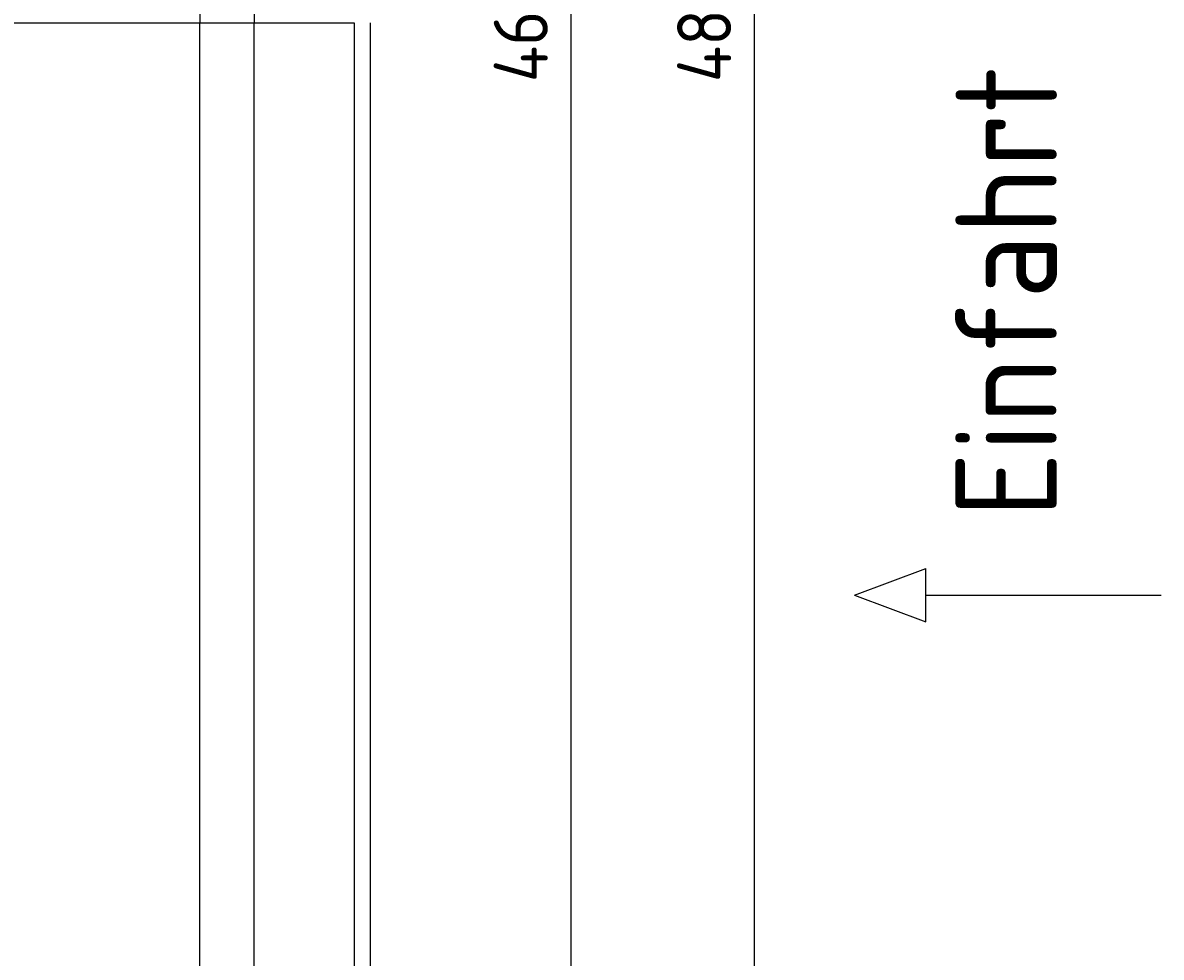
# Model space of a CAD drawing. Extents: x 715 to 7297, y 267 to 5710.
# Tile 70 of 91: x 5823 to 7297, y 1527 to 2737. Entities that reach past the tile are written whole.
import ezdxf

# ---------------------------------------------------------------- set-up
doc = ezdxf.new("R2010")
doc.units = 0
doc.layers.get('0').update_dxf_attribs({"linetype": 'CONTINUOUS'})
doc.layers.get('DEFPOINTS').update_dxf_attribs({"linetype": 'CONTINUOUS'})
doc.layers.add('4', color=3, linetype='CONTINUOUS')
doc.styles.get("Standard").update_dxf_attribs({"font": 'ISOCP.SHX'})
doc.dimstyles.get("Standard").update_dxf_attribs({"dimtxt": 6, "dimasz": 10, "dimexe": 0.18, "dimexo": 0.0625, "dimgap": 2, "dimtad": 1, "dimzin": 0, "dimcen": 0.09, "dimazin": 3, "dimtfac": 1, "dimtofl": 0, "dimtmove": 0, "dimatfit": 3})

# ---------------------------------------------------------------- blocks, each defined once
blk = doc.blocks.new('PUNKT')
at = {"layer": '4', "color": 0, "linetype": 'BYBLOCK'}
blk.add_line((-0.5, 0), (-1, 0), dxfattribs=at)
at = {"layer": '4', "color": 0, "linetype": 'BYBLOCK', "const_width": 0.5}
blk.add_lwpolyline([(-0.25, 0, 1), (0.25, 0, 1)], format="xyb", close=True, dxfattribs=at)
blk = doc.blocks.new('*U21')
at = {"layer": '4', "color": 2}
blk.add_text('460', height=70, rotation=90, dxfattribs=at).set_placement((6502.5, 2660.2))
blk = doc.blocks.new('*D8')
at = {"layer": '4'}
for p, q in [((6271.5, 5037.3), (6572.5, 5037.3)), ((6532.5, 4997.3), (6532.5, 477.3)), ((6271.5, 437.3), (6572.5, 437.3))]:
    blk.add_line(p, q, dxfattribs=at)
at = {"layer": 'DEFPOINTS', "color": 0}
for p in [(6251.5, 5037.3), (6251.5, 437.3), (6532.5, 437.3)]:
    blk.add_point(p, dxfattribs=at)
blk.add_blockref('*U21', (0, 0))
at = {"layer": '4', "xscale": 40, "yscale": 40, "zscale": 40}
for p, rotation in [((6532.5, 5037.3), 90), ((6532.5, 437.3), 270)]:
    blk.add_blockref('PUNKT', p, dxfattribs=dict(at, rotation=rotation))
blk = doc.blocks.new('*U22')
at = {"layer": '4', "color": 2}
blk.add_text('480', height=70, rotation=90, dxfattribs=at).set_placement((6740, 2660.2))
blk = doc.blocks.new('*D9')
at = {"layer": '4'}
for p, q in [((6292.8, 5137.3), (6810, 5137.3)), ((6770, 377.3), (6770, 5097.3)), ((6292.8, 337.3), (6810, 337.3))]:
    blk.add_line(p, q, dxfattribs=at)
at = {"layer": 'DEFPOINTS', "color": 0}
for p in [(6272.8, 5137.3), (6770, 5137.3), (6272.8, 337.3)]:
    blk.add_point(p, dxfattribs=at)
blk.add_blockref('*U22', (0, 0))
at = {"layer": '4', "xscale": 40, "yscale": 40, "zscale": 40}
for p, rotation in [((6770, 5137.3), 90), ((6770, 337.3), 270)]:
    blk.add_blockref('PUNKT', p, dxfattribs=dict(at, rotation=rotation))

msp = doc.modelspace()

# ---------------------------------------------------------------- linework, layer by layer
for p, q in [((6051.689, 5035.271), (6051.689, 2737.271)), ((6122.088, 5010.271), (6122.088, 2737.271)), ((1171.672, 2737.271), (6251.55, 2737.271)), ((6051.689, 439.271), (6051.689, 2737.271)), ((6122.088, 464.271), (6122.088, 2737.271)), ((6251.55, 2737.271), (6251.55, 363.771)), ((6272.775, 337.271), (6272.775, 2737.271)), ((6899.536, 1996.012), (6992.243, 2030.518)), ((6992.243, 1961.506), (6992.243, 2030.518)), ((6899.536, 1996.012), (6992.243, 1961.506)), ((6992.243, 1996.012), (7296.872, 1996.012))]:
    msp.add_line(p, q)

# ---------------------------------------------------------------- texts
msp.add_text('Einfahrt / Access', height=131.25, rotation=90).set_placement((7161.814, 2096.429))

# ---------------------------------------------------------------- dimensions: what is measured, and where the dimension line sits
at = {"layer": '4'}
for base, p1, p2, picture, middle in [((6769.988, 5137.271), (6272.775, 337.271), (6272.775, 5137.271), '*D9', (6704.988, 2737.271)), ((6532.548, 437.271), (6251.55, 5037.271), (6251.55, 437.271), '*D8', (6467.548, 2737.271))]:
    dim = msp.add_linear_dim(base=base, p1=p1, p2=p2, angle=90, dimstyle='Standard', dxfattribs=at)
    dim.commit()
    dim.dimension.update_dxf_attribs({"geometry": picture, "text_midpoint": middle})

doc.saveas('drawing.dxf')
